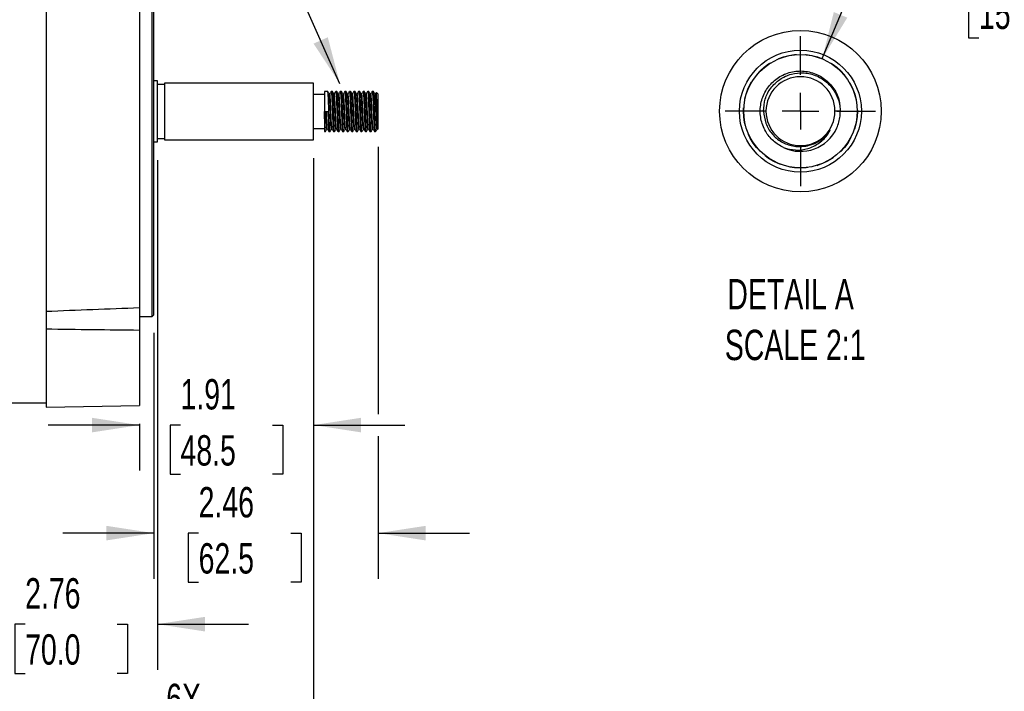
# Model space of a CAD drawing. Header units: inches. Extents: x 0 to 44, y 0 to 34.
# Tile 6 of 21: x 13.7 to 24.5, y 7.1 to 14.5. Entities that reach past the tile are written whole.
import ezdxf

# ---------------------------------------------------------------- set-up
doc = ezdxf.new("R2010")
doc.units = ezdxf.units.IN
doc.header["$LTSCALE"] = 4
doc.header["$MEASUREMENT"] = 0
doc.linetypes.add('CENTERX2', pattern=[0.8, 0.5, -0.1, 0.1, -0.1])
doc.linetypes.add('HIDDEN', pattern=[0.075, 0.05, -0.025])
for name, color, linetype in [('CENTER', 40, 'CENTERX2'), ('HIDDEN', 102, 'HIDDEN'), ('SLD-DEFPOINTS', 7, 'Continuous')]:
    doc.layers.add(name, color=color, linetype=linetype)
doc.layers.add('DIMENSIONS', color=140, linetype='Continuous', lineweight=25)
doc.layers.add('TEXT', color=140, linetype='Continuous', lineweight=25)
doc.styles.add('SLDTEXTSTYLE0', font='TXT', dxfattribs={"width": 0.7})
doc.dimstyles.new('SLDDIMSTYLE1', dxfattribs={"dimtxt": 0.339844, "dimasz": 0.52, "dimexe": 0, "dimexo": 0.0625, "dimgap": 0.084961, "dimtad": 0, "dimtih": 1, "dimtoh": 1, "dimrnd": 1e-09, "dimzin": 12, "dimdsep": 46, "dimtxsty": 'SLDTEXTSTYLE0', "dimsah": 1, "dimcen": 0.09, "dimadec": 0, "dimazin": 3, "dimtfac": 1, "dimtofl": 0, "dimtmove": 0, "dimatfit": 3, "dimfxl": 0, "dimfrac": 2, "dimtolj": 1, "dimtzin": 12, "dimarcsym": 0})
doc.dimstyles.new('SLDDIMSTYLE3', dxfattribs={"dimtxt": 0.339844, "dimasz": 0.52, "dimexe": 0, "dimexo": 0.0625, "dimgap": 0.084961, "dimtad": 0, "dimtih": 1, "dimtoh": 1, "dimrnd": 1e-09, "dimdsep": 46, "dimtxsty": 'SLDTEXTSTYLE0', "dimsah": 1, "dimcen": 0.09, "dimadec": 0, "dimazin": 2, "dimtfac": 1, "dimtmove": 0, "dimatfit": 0, "dimfxl": 0, "dimfrac": 2, "dimtolj": 1, "dimtzin": 12, "dimarcsym": 0})
doc.dimstyles.new('SLDDIMSTYLE7', dxfattribs={"dimtxt": 0.18, "dimasz": 0.52, "dimexe": 0, "dimexo": 0.0625, "dimgap": 0, "dimtad": 0, "dimtih": 1, "dimtoh": 1, "dimdec": 0, "dimrnd": 1e-09, "dimzin": 0, "dimdsep": 46, "dimtxsty": 'Standard', "dimsah": 1, "dimcen": 0.09, "dimadec": 0, "dimazin": 0, "dimtfac": 0.52, "dimtdec": 0, "dimtofl": 0, "dimtmove": 0, "dimatfit": 3, "dimfxl": 0, "dimfrac": 2, "dimtolj": 1, "dimtzin": 0, "dimarcsym": 0})
doc.dimstyles.new('SLDDIMSTYLE8', dxfattribs={"dimtxt": 0.339844, "dimasz": 0.52, "dimexe": 0, "dimexo": 0.0625, "dimgap": 0.084961, "dimtad": 0, "dimtih": 1, "dimtoh": 1, "dimdec": 3, "dimlfac": 0.5, "dimrnd": 1e-09, "dimdsep": 46, "dimtxsty": 'SLDTEXTSTYLE0', "dimsah": 1, "dimcen": 0, "dimadec": 0, "dimazin": 2, "dimtfac": 1, "dimtdec": 3, "dimtofl": 0, "dimtmove": 0, "dimatfit": 3, "dimfxl": 0, "dimfrac": 2, "dimtolj": 1, "dimtzin": 12, "dimarcsym": 0})
doc.dimstyles.new('SLDDIMSTYLE9', dxfattribs={"dimtxt": 0.339844, "dimasz": 0.52, "dimexe": 0, "dimexo": 0.0625, "dimgap": 0.084961, "dimtad": 0, "dimtih": 1, "dimtoh": 1, "dimrnd": 1e-09, "dimzin": 12, "dimdsep": 46, "dimtxsty": 'SLDTEXTSTYLE0', "dimsah": 1, "dimcen": 0.09, "dimadec": 0, "dimazin": 3, "dimtfac": 1, "dimtmove": 0, "dimatfit": 0, "dimfxl": 0, "dimfrac": 2, "dimtolj": 1, "dimtzin": 12, "dimarcsym": 0})

# ---------------------------------------------------------------- blocks, each defined once
blk = doc.blocks.new('_D_17')
at = {"layer": 'DIMENSIONS'}
for p, q in [((22.52, 14.092), (22.84, 14.86)), ((22.84, 14.86), (23.84, 14.86)), ((24.238, 14.86), (24.124, 14.86)), ((24.124, 14.86), (24.124, 14.32)), ((25.248, 14.86), (25.362, 14.86)), ((25.362, 14.86), (25.362, 14.32)), ((24.124, 14.32), (24.238, 14.32)), ((25.362, 14.32), (25.248, 14.32))]:
    blk.add_line(p, q, dxfattribs=at)
blk.add_solid([(22.52, 14.092), (22.794, 14.541), (22.646, 14.603)], dxfattribs=at)
at = {"layer": 'DIMENSIONS', "char_height": 0.3333, "attachment_point": 1, "style": 'SLDTEXTSTYLE0'}
for s, insert in [('%%c', (23.84, 15.366)), ('0.625', (24.353, 15.366)), ('15.9', (24.238, 14.75))]:
    blk.add_mtext(s, dxfattribs=dict(at, insert=insert))
blk = doc.blocks.new('SW_CENTERMARKSYMBOL_7')
at = {"layer": 'CENTER', "color": 0}
for p, q in [((0, 0.4), (0, 0.825)), ((0, 0), (0, 0.2)), ((-0.4, 0), (-0.825, 0)), ((0, 0), (-0.2, 0)), ((0, 0), (0, -0.2)), ((0, 0), (0.2, 0)), ((0.4, 0), (0.825, 0)), ((0, -0.4), (0, -0.825))]:
    blk.add_line(p, q, dxfattribs=at)
blk = doc.blocks.new('_D_19')
at = {"layer": 'DIMENSIONS'}
for p, q in [((12.8, 9.811), (12.8, 5.954)), ((13.144, 9.811), (13.144, 5.954)), ((12.8, 6.454), (11.8, 6.454)), ((13.144, 6.454), (14.702, 6.454)), ((15.254, 6.184), (15.14, 6.184)), ((15.14, 6.184), (15.14, 5.644)), ((15.981, 6.184), (16.096, 6.184)), ((16.096, 6.184), (16.096, 5.644)), ((15.14, 5.644), (15.254, 5.644)), ((16.096, 5.644), (15.981, 5.644))]:
    blk.add_line(p, q, dxfattribs=at)
for points in [[(12.8, 6.454), (12.28, 6.534), (12.28, 6.374)], [(13.144, 6.454), (13.664, 6.374), (13.664, 6.534)]]:
    blk.add_solid(points, dxfattribs=at)
at = {"layer": 'DIMENSIONS', "char_height": 0.3333, "attachment_point": 1, "style": 'SLDTEXTSTYLE0'}
for s, insert in [('6X', (15.324, 7.23)), ('%%c', (14.778, 6.69)), ('0.34', (15.437, 6.69)), ('8.7', (15.254, 6.074))]:
    blk.add_mtext(s, dxfattribs=dict(at, insert=insert))
blk = doc.blocks.new('_D_26')
at = {"layer": 'DIMENSIONS'}
for p, q in [((16.941, 13), (16.941, 4.216)), ((5.386, 11.039), (5.386, 9.963)), ((5.386, 9.723), (5.386, 4.216)), ((5.386, 4.716), (10.056, 4.716)), ((10.517, 4.716), (10.403, 4.716)), ((10.403, 4.716), (10.403, 4.176)), ((11.809, 4.716), (11.924, 4.716)), ((11.924, 4.716), (11.924, 4.176)), ((16.941, 4.716), (12.27, 4.716)), ((10.403, 4.176), (10.517, 4.176)), ((11.924, 4.176), (11.809, 4.176))]:
    blk.add_line(p, q, dxfattribs=at)
for points in [[(5.386, 4.716), (5.906, 4.636), (5.906, 4.796)], [(16.941, 4.716), (16.421, 4.796), (16.421, 4.636)]]:
    blk.add_solid(points, dxfattribs=at)
at = {"layer": 'DIMENSIONS', "char_height": 0.3333, "attachment_point": 1, "style": 'SLDTEXTSTYLE0'}
for s, insert in [('11.56', (10.517, 5.222)), ('293.5', (10.517, 4.605))]:
    blk.add_mtext(s, dxfattribs=dict(at, insert=insert))
blk = doc.blocks.new('_D_28')
at = {"layer": 'DIMENSIONS'}
for p, q in [((15.228, 12.977), (15.228, 7.384)), ((12.472, 8.811), (12.472, 7.384)), ((12.472, 7.884), (11.472, 7.884)), ((13.777, 7.884), (13.663, 7.884)), ((13.663, 7.884), (13.663, 7.344)), ((14.787, 7.884), (14.901, 7.884)), ((14.901, 7.884), (14.901, 7.344)), ((15.228, 7.884), (16.228, 7.884)), ((13.663, 7.344), (13.777, 7.344)), ((14.901, 7.344), (14.787, 7.344))]:
    blk.add_line(p, q, dxfattribs=at)
for points in [[(12.472, 7.884), (11.952, 7.964), (11.952, 7.804)], [(15.228, 7.884), (15.748, 7.804), (15.748, 7.964)]]:
    blk.add_solid(points, dxfattribs=at)
at = {"layer": 'DIMENSIONS', "char_height": 0.3333, "attachment_point": 1, "style": 'SLDTEXTSTYLE0'}
for s, insert in [('2.76', (13.777, 8.389)), ('70.0', (13.777, 7.773))]:
    blk.add_mtext(s, dxfattribs=dict(at, insert=insert))
blk = doc.blocks.new('_D_29')
at = {"layer": 'DIMENSIONS'}
for p, q in [((17.649, 13.122), (17.649, 10.189)), ((15.189, 11.081), (15.189, 8.383)), ((17.649, 9.949), (17.649, 8.383)), ((15.189, 8.883), (14.189, 8.883)), ((15.68, 8.883), (15.566, 8.883)), ((15.566, 8.883), (15.566, 8.343)), ((16.69, 8.883), (16.804, 8.883)), ((16.804, 8.883), (16.804, 8.343)), ((17.649, 8.883), (18.649, 8.883)), ((15.566, 8.343), (15.68, 8.343)), ((16.804, 8.343), (16.69, 8.343))]:
    blk.add_line(p, q, dxfattribs=at)
for points in [[(15.189, 8.883), (14.669, 8.963), (14.669, 8.803)], [(17.649, 8.883), (18.169, 8.803), (18.169, 8.963)]]:
    blk.add_solid(points, dxfattribs=at)
at = {"layer": 'DIMENSIONS', "char_height": 0.3333, "attachment_point": 1, "style": 'SLDTEXTSTYLE0'}
for s, insert in [('2.46', (15.68, 9.389)), ('62.5', (15.68, 8.773))]:
    blk.add_mtext(s, dxfattribs=dict(at, insert=insert))
blk = doc.blocks.new('_D_30')
at = {"layer": 'DIMENSIONS'}
for p, q in [((16.941, 13), (16.941, 9.569)), ((15.031, 10.069), (14.031, 10.069)), ((15.031, 10.083), (15.031, 9.569)), ((15.481, 10.069), (15.367, 10.069)), ((15.367, 10.069), (15.367, 9.529)), ((16.491, 10.069), (16.605, 10.069)), ((16.605, 10.069), (16.605, 9.529)), ((16.941, 10.069), (17.941, 10.069)), ((15.367, 9.529), (15.481, 9.529)), ((16.605, 9.529), (16.491, 9.529))]:
    blk.add_line(p, q, dxfattribs=at)
for points in [[(15.031, 10.069), (14.511, 10.149), (14.511, 9.989)], [(16.941, 10.069), (17.461, 9.989), (17.461, 10.149)]]:
    blk.add_solid(points, dxfattribs=at)
at = {"layer": 'DIMENSIONS', "char_height": 0.3333, "attachment_point": 1, "style": 'SLDTEXTSTYLE0'}
for s, insert in [('1.91', (15.481, 10.574)), ('48.5', (15.481, 9.958))]:
    blk.add_mtext(s, dxfattribs=dict(at, insert=insert))

msp = doc.modelspace()

# ---------------------------------------------------------------- linework, layer by layer
for p, q in [((14.007639, 15.708418), (14.007639, 11.313938)), ((15.031261, 15.667882), (15.031261, 11.354474)), ((15.169056, 13.511178), (15.169056, 15.761178)), ((15.188741, 13.511178), (15.188741, 15.741493)), ((15.228112, 13.845823), (15.188741, 13.845823)), ((15.228112, 13.511178), (15.228112, 13.845823)), ((15.306852, 13.806453), (15.228112, 13.806453)), ((16.94071, 13.822201), (15.306852, 13.822201)), ((15.306852, 13.822201), (15.306852, 13.511178)), ((16.94071, 13.511178), (16.94071, 13.822201)), ((17.09633, 13.73165), (17.05882, 13.73165)), ((17.05882, 13.73165), (17.05882, 13.511178)), ((17.14633, 13.73165), (17.133811, 13.73165)), ((17.196312, 13.73165), (17.183811, 13.73165)), ((17.24632, 13.73165), (17.233811, 13.73165)), ((17.296328, 13.73165), (17.283811, 13.73165)), ((17.346311, 13.73165), (17.333811, 13.73165)), ((17.396328, 13.73165), (17.383811, 13.73165)), ((17.446316, 13.73165), (17.433811, 13.73165)), ((17.496317, 13.73165), (17.483811, 13.73165)), ((17.54633, 13.73165), (17.533811, 13.73165)), ((17.59631, 13.73165), (17.583811, 13.73165)), ((17.649371, 13.700154), (17.629185, 13.72034)), ((17.05882, 13.698186), (16.94071, 13.698186)), ((17.1182, 13.704587), (17.112206, 13.704587)), ((17.168194, 13.704587), (17.162206, 13.704587)), ((17.218191, 13.704587), (17.212206, 13.704587)), ((17.268199, 13.704587), (17.262207, 13.704587)), ((17.318197, 13.704587), (17.312207, 13.704587)), ((17.368191, 13.704587), (17.362206, 13.704587)), ((17.367917, 13.704457), (17.367661, 13.702913)), ((17.418196, 13.704587), (17.412206, 13.704587)), ((17.468199, 13.704587), (17.462207, 13.704587)), ((17.518191, 13.704587), (17.512206, 13.704587)), ((17.568193, 13.704587), (17.562206, 13.704587)), ((17.6182, 13.704587), (17.612207, 13.704587)), ((17.649371, 13.511178), (17.649371, 13.700154)), ((15.169056, 11.261178), (15.169056, 13.511178)), ((15.188741, 11.280863), (15.188741, 13.511178)), ((15.228112, 13.176532), (15.228112, 13.511178)), ((15.306852, 13.511178), (15.306852, 13.200154)), ((16.94071, 13.200154), (16.94071, 13.511178)), ((17.05882, 13.511178), (17.09632, 13.511178)), ((17.05882, 13.511178), (17.05882, 13.290705)), ((17.649371, 13.511178), (17.635909, 13.511178)), ((17.649371, 13.322201), (17.649371, 13.511178)), ((21.902184, 13.514651), (21.875259, 13.514651)), ((22.716714, 13.514651), (22.65809, 13.514651)), ((16.94071, 13.32417), (17.05882, 13.32417)), ((17.05882, 13.290705), (17.07133, 13.290705)), ((17.086947, 13.317768), (17.092934, 13.317768)), ((17.108811, 13.290705), (17.12133, 13.290705)), ((17.136949, 13.317768), (17.142934, 13.317768)), ((17.158811, 13.290705), (17.171316, 13.290705)), ((17.186941, 13.317768), (17.192934, 13.317768)), ((17.208811, 13.290705), (17.22133, 13.290705)), ((17.236945, 13.317768), (17.242934, 13.317768)), ((17.258811, 13.290705), (17.27131, 13.290705)), ((17.28695, 13.317768), (17.292934, 13.317768)), ((17.308811, 13.290705), (17.321324, 13.290705)), ((17.336943, 13.317768), (17.342934, 13.317768)), ((17.358811, 13.290705), (17.371323, 13.290705)), ((17.386942, 13.317768), (17.392934, 13.317768)), ((17.408811, 13.290705), (17.421313, 13.290705)), ((17.436949, 13.317768), (17.442934, 13.317768)), ((17.458811, 13.290705), (17.47133, 13.290705)), ((17.486946, 13.317768), (17.492934, 13.317768)), ((17.508811, 13.290705), (17.521311, 13.290705)), ((17.536941, 13.317768), (17.542934, 13.317768)), ((17.558811, 13.290705), (17.571321, 13.290705)), ((17.586948, 13.317768), (17.592934, 13.317768)), ((17.608811, 13.290705), (17.617875, 13.290705)), ((17.617875, 13.310949), (17.617875, 13.290705)), ((17.617875, 13.290705), (17.627345, 13.300174)), ((17.636949, 13.317768), (17.643199, 13.317768)), ((17.643916, 13.319194), (17.643542, 13.317969)), ((17.645133, 13.317962), (17.649371, 13.322201)), ((15.188741, 13.176532), (15.228112, 13.176532)), ((15.228112, 13.215902), (15.306852, 13.215902)), ((15.306852, 13.200154), (16.94071, 13.200154)), ((15.031261, 11.354474), (15.031261, 11.108919)), ((14.007639, 11.313938), (14.007639, 11.121609)), ((15.031261, 11.261178), (15.169056, 11.261178)), ((15.169056, 11.261178), (15.188741, 11.280863)), ((14.007639, 11.121609), (14.007639, 10.264964)), ((15.031261, 11.108919), (15.031261, 10.282831)), ((13.19239, 10.312359), (14.007639, 10.312359)), ((14.007639, 10.264964), (15.031261, 10.282831))]:
    msp.add_line(p, q)
for radius in [0.669292, 0.622047]:
    msp.add_circle((22.280137, 13.514651), radius)
for centre, radius, start, end in [((22.280137, 13.514651), 0.377953, 360, 180), ((22.280137, 13.514651), 0.377953, 180.0000445, 359.9999555), ((22.280136, 13.514652), 0.440946, 245.2551193, 335.2548925), ((22.280137, 13.51465), 0.386817, 282.759392, 327.7594699)]:
    msp.add_arc(centre, radius, start, end)
for points, knots in [([(22.095566, 13.114194), (22.056434, 13.136635), (21.978169, 13.181518), (21.890432, 13.293323), (21.838744, 13.429681), (21.835647, 13.580806), (21.882612, 13.724258), (21.974485, 13.844101), (22.100839, 13.926737), (22.247489, 13.962866), (22.39762, 13.948371), (22.535249, 13.885016), (22.641259, 13.779475), (22.702968, 13.670299), (22.708666, 13.598843), (22.710418, 13.576879)], [0, 0, 0, 0, 0.073948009, 0.147898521, 0.229482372, 0.311079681, 0.39266417, 0.474259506, 0.55584627, 0.637434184, 0.719027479, 0.800611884, 0.882209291, 0.963793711, 1, 1, 1, 1]), ([(21.875259, 13.514651), (21.878536, 13.559808), (21.88509, 13.650121), (21.950468, 13.773037), (22.050456, 13.869531), (22.178953, 13.928759), (22.320739, 13.942257), (22.460357, 13.90847), (22.582007, 13.830032), (22.671443, 13.714969), (22.71103, 13.603014), (22.715426, 13.534675), (22.716714, 13.514651)], [0, 0, 0, 0, 0.102257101, 0.204513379, 0.308787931, 0.414320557, 0.520635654, 0.627465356, 0.735805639, 0.844095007, 0.954316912, 1, 1, 1, 1]), ([(17.12133, 13.292361), (17.121191, 13.291834), (17.120171, 13.287956), (17.11821, 13.304895), (17.115478, 13.343135), (17.112902, 13.402613), (17.110535, 13.461927), (17.108474, 13.521275), (17.106427, 13.578571), (17.103795, 13.641915), (17.10135, 13.693398), (17.098671, 13.726632), (17.097064, 13.728939), (17.09633, 13.729994)], [0, 0, 0, 0, 0.016898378, 0.124313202, 0.231731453, 0.339150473, 0.446564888, 0.499919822, 0.597278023, 0.69463583, 0.80206033, 0.909474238, 1, 1, 1, 1]), ([(17.112485, 13.704105), (17.10987, 13.708623), (17.104939, 13.717146), (17.100008, 13.72567), (17.097692, 13.729674)], [0, 0, 0, 0, 0.530181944, 1, 1, 1, 1]), ([(17.132471, 13.729712), (17.130155, 13.725709), (17.125225, 13.717185), (17.120293, 13.708662), (17.117677, 13.704143)], [0, 0, 0, 0, 0.469688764, 1, 1, 1, 1]), ([(17.133336, 13.728464), (17.133632, 13.729733), (17.134809, 13.734768), (17.136929, 13.717847), (17.139663, 13.679116), (17.142238, 13.619771), (17.144605, 13.560425), (17.146667, 13.501082), (17.148713, 13.443784), (17.151346, 13.38044), (17.15379, 13.328957), (17.15647, 13.295723), (17.158076, 13.293416), (17.158811, 13.292361)], [0, 0, 0, 0, 0.035479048, 0.140863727, 0.246251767, 0.351640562, 0.45702484, 0.509371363, 0.604889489, 0.700407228, 0.8058014, 0.91118518, 1, 1, 1, 1]), ([(17.171316, 13.293755), (17.170813, 13.293383), (17.169445, 13.292371), (17.166998, 13.318442), (17.164447, 13.366331), (17.16168, 13.431681), (17.158992, 13.505722), (17.156376, 13.5804), (17.153562, 13.647467), (17.151037, 13.698304), (17.148454, 13.728202), (17.146959, 13.728876), (17.14633, 13.729159)], [0, 0, 0, 0, 0.062482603, 0.169920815, 0.277369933, 0.384808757, 0.492253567, 0.599694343, 0.707132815, 0.814580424, 0.922018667, 1, 1, 1, 1]), ([(17.162463, 13.704143), (17.159848, 13.708662), (17.154617, 13.717702), (17.149387, 13.726743), (17.146772, 13.731264)], [0, 0, 0, 0, 0.499948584, 1, 1, 1, 1]), ([(17.182441, 13.729659), (17.180123, 13.725653), (17.175192, 13.717127), (17.170258, 13.708602), (17.167643, 13.704083)], [0, 0, 0, 0, 0.469883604, 1, 1, 1, 1]), ([(17.1833, 13.728348), (17.183608, 13.729677), (17.184797, 13.7348), (17.186929, 13.717872), (17.189663, 13.67911), (17.192238, 13.619773), (17.194605, 13.560424), (17.196667, 13.501082), (17.198713, 13.443784), (17.201346, 13.38044), (17.20379, 13.328957), (17.20647, 13.295723), (17.208076, 13.293416), (17.208811, 13.292361)], [0, 0, 0, 0, 0.03686169, 0.1420953, 0.247332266, 0.352569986, 0.457803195, 0.51007468, 0.60545588, 0.700836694, 0.806079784, 0.911312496, 1, 1, 1, 1]), ([(17.22133, 13.292648), (17.221161, 13.292041), (17.220113, 13.288282), (17.218108, 13.305843), (17.215392, 13.344937), (17.212801, 13.404978), (17.209972, 13.476405), (17.207454, 13.551972), (17.204612, 13.622703), (17.20205, 13.681532), (17.199298, 13.718627), (17.197395, 13.734811), (17.196411, 13.730811), (17.196312, 13.730409)], [0, 0, 0, 0, 0.020680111, 0.128152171, 0.235628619, 0.343104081, 0.450575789, 0.558057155, 0.665528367, 0.773010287, 0.880482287, 0.987959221, 1, 1, 1, 1]), ([(17.212465, 13.704139), (17.20985, 13.708659), (17.204618, 13.7177), (17.199388, 13.726742), (17.196772, 13.731264)], [0, 0, 0, 0, 0.49994555, 1, 1, 1, 1]), ([(17.232462, 13.729698), (17.230146, 13.725694), (17.225304, 13.717323), (17.220461, 13.708953), (17.217934, 13.704587)], [0, 0, 0, 0, 0.478297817, 1, 1, 1, 1]), ([(17.233326, 13.728433), (17.233626, 13.729718), (17.234806, 13.734777), (17.236929, 13.717854), (17.239663, 13.679114), (17.242238, 13.619772), (17.244605, 13.560425), (17.246667, 13.501082), (17.248713, 13.443784), (17.251346, 13.38044), (17.25379, 13.328957), (17.25647, 13.295723), (17.258076, 13.293416), (17.258811, 13.292361)], [0, 0, 0, 0, 0.035848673, 0.141192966, 0.24654062, 0.351889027, 0.457232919, 0.509559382, 0.605040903, 0.700522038, 0.805875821, 0.911219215, 1, 1, 1, 1]), ([(17.27131, 13.292657), (17.270609, 13.293449), (17.269038, 13.295221), (17.266386, 13.327398), (17.263867, 13.379816), (17.261035, 13.447783), (17.258452, 13.52274), (17.255727, 13.596348), (17.252993, 13.660672), (17.250417, 13.706839), (17.248053, 13.730915), (17.246754, 13.729116), (17.24632, 13.728516)], [0, 0, 0, 0, 0.086636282, 0.194078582, 0.301531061, 0.408972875, 0.516424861, 0.623867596, 0.731313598, 0.838760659, 0.946202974, 1, 1, 1, 1]), ([(17.262473, 13.704126), (17.259857, 13.708646), (17.254853, 13.717295), (17.24985, 13.725944), (17.247461, 13.730073)], [0, 0, 0, 0, 0.522635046, 1, 1, 1, 1]), ([(17.282467, 13.729705), (17.280151, 13.725701), (17.275307, 13.717328), (17.270462, 13.708956), (17.267934, 13.704587)], [0, 0, 0, 0, 0.478202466, 1, 1, 1, 1]), ([(17.283331, 13.728449), (17.283629, 13.729725), (17.284807, 13.734772), (17.286929, 13.71785), (17.289663, 13.679115), (17.292238, 13.619771), (17.294605, 13.560425), (17.296667, 13.501082), (17.298713, 13.443784), (17.301346, 13.38044), (17.30379, 13.328957), (17.30647, 13.295723), (17.308076, 13.293416), (17.308811, 13.292361)], [0, 0, 0, 0, 0.035657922, 0.141023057, 0.246391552, 0.351760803, 0.457125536, 0.509462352, 0.604962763, 0.700462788, 0.805837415, 0.911201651, 1, 1, 1, 1]), ([(17.321324, 13.293752), (17.320962, 13.293019), (17.319732, 13.290527), (17.31746, 13.312661), (17.314852, 13.356996), (17.312155, 13.42022), (17.309396, 13.49332), (17.306839, 13.568506), (17.303995, 13.63735), (17.301475, 13.69135), (17.298758, 13.725975), (17.297106, 13.728998), (17.296328, 13.730421)], [0, 0, 0, 0, 0.044828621, 0.152277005, 0.259734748, 0.367183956, 0.474634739, 0.582089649, 0.689538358, 0.796997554, 0.904445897, 1, 1, 1, 1]), ([(17.312473, 13.704125), (17.309858, 13.708645), (17.304879, 13.717248), (17.299902, 13.725853), (17.29754, 13.729937)], [0, 0, 0, 0, 0.5253032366, 1, 1, 1, 1]), ([(17.332464, 13.7297), (17.330148, 13.725697), (17.325306, 13.717325), (17.320462, 13.708954), (17.317934, 13.704587)], [0, 0, 0, 0, 0.478218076, 1, 1, 1, 1]), ([(17.333328, 13.728439), (17.333627, 13.72972), (17.334806, 13.734775), (17.336929, 13.717852), (17.339663, 13.679115), (17.342238, 13.619771), (17.344605, 13.560425), (17.346667, 13.501082), (17.348713, 13.443784), (17.351346, 13.38044), (17.35379, 13.328957), (17.35647, 13.295723), (17.358076, 13.293416), (17.358811, 13.292361)], [0, 0, 0, 0, 0.0357832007, 0.1411346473, 0.2464894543, 0.3518450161, 0.4571960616, 0.5095260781, 0.6050140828, 0.7005017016, 0.8058626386, 0.9112131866, 1, 1, 1, 1]), ([(17.371323, 13.291062), (17.371297, 13.290943), (17.370381, 13.286813), (17.368585, 13.301745), (17.3658, 13.336702), (17.36326, 13.394245), (17.360411, 13.464198), (17.357885, 13.539708), (17.355077, 13.611797), (17.35245, 13.673054), (17.349774, 13.714142), (17.347667, 13.733276), (17.346552, 13.729884), (17.346311, 13.729151)], [0, 0, 0, 0, 0.003169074, 0.110634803, 0.218100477, 0.325573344, 0.433038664, 0.540514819, 0.647980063, 0.755453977, 0.862919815, 0.970386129, 1, 1, 1, 1]), ([(17.36249, 13.704096), (17.359875, 13.708615), (17.354933, 13.717154), (17.349993, 13.725695), (17.347668, 13.729715)], [0, 0, 0, 0, 0.5292584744, 1, 1, 1, 1]), ([(17.382443, 13.729663), (17.380126, 13.725657), (17.37529, 13.717298), (17.370453, 13.708939), (17.367934, 13.704587)], [0, 0, 0, 0, 0.4792381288, 1, 1, 1, 1]), ([(17.383303, 13.728357), (17.38361, 13.729681), (17.384798, 13.734798), (17.386929, 13.71787), (17.389663, 13.67911), (17.392238, 13.619773), (17.394605, 13.560424), (17.396667, 13.501082), (17.398713, 13.443784), (17.401346, 13.38044), (17.40379, 13.328957), (17.40647, 13.295723), (17.408076, 13.293416), (17.408811, 13.292361)], [0, 0, 0, 0, 0.036757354, 0.142002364, 0.24725073, 0.352499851, 0.457744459, 0.510021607, 0.605413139, 0.700804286, 0.806058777, 0.911302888, 1, 1, 1, 1]), ([(17.421313, 13.293583), (17.420758, 13.293448), (17.419337, 13.293104), (17.41683, 13.320753), (17.414293, 13.369907), (17.411504, 13.436001), (17.408847, 13.510333), (17.406201, 13.584763), (17.403405, 13.651121), (17.400872, 13.700732), (17.398344, 13.728974), (17.396903, 13.728892), (17.396328, 13.728859)], [0, 0, 0, 0, 0.069034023, 0.176471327, 0.283919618, 0.3913572, 0.498802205, 0.60624018, 0.713677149, 0.821122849, 0.928560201, 1, 1, 1, 1]), ([(17.412499, 13.704081), (17.409883, 13.7086), (17.404652, 13.717639), (17.399423, 13.72668), (17.396808, 13.7312)], [0, 0, 0, 0, 0.49995044, 1, 1, 1, 1]), ([(17.432461, 13.729695), (17.430145, 13.725691), (17.425303, 13.717321), (17.42046, 13.708952), (17.417934, 13.704587)], [0, 0, 0, 0, 0.4784111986, 1, 1, 1, 1]), ([(17.433324, 13.728427), (17.433625, 13.729715), (17.434805, 13.734778), (17.436929, 13.717855), (17.439663, 13.679114), (17.442238, 13.619772), (17.444605, 13.560425), (17.446667, 13.501082), (17.448713, 13.443784), (17.451346, 13.38044), (17.45379, 13.328957), (17.45647, 13.295723), (17.458076, 13.293416), (17.458811, 13.292361)], [0, 0, 0, 0, 0.035920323, 0.141256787, 0.246596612, 0.351937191, 0.457273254, 0.509595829, 0.605070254, 0.700544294, 0.805890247, 0.911225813, 1, 1, 1, 1]), ([(17.47133, 13.293071), (17.471108, 13.292364), (17.470011, 13.288861), (17.467931, 13.307559), (17.465244, 13.348118), (17.462627, 13.409052), (17.459813, 13.480969), (17.45729, 13.556499), (17.454443, 13.626667), (17.451897, 13.684559), (17.449121, 13.720099), (17.447296, 13.735349), (17.446362, 13.731242), (17.446316, 13.731041)], [0, 0, 0, 0, 0.027213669, 0.134681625, 0.242155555, 0.349625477, 0.457093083, 0.564569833, 0.672037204, 0.779515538, 0.886983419, 0.994457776, 1, 1, 1, 1]), ([(17.462474, 13.704125), (17.459859, 13.708644), (17.454628, 13.717683), (17.449399, 13.726722), (17.446785, 13.731242)], [0, 0, 0, 0, 0.499952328, 1, 1, 1, 1]), ([(17.483369, 13.731264), (17.480753, 13.726743), (17.475609, 13.71785), (17.470464, 13.708958), (17.467934, 13.704587)], [0, 0, 0, 0, 0.5084252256, 1, 1, 1, 1]), ([(17.483336, 13.728463), (17.483632, 13.729732), (17.484809, 13.734769), (17.486929, 13.717847), (17.489663, 13.679116), (17.492238, 13.619771), (17.494605, 13.560425), (17.496667, 13.501082), (17.498713, 13.443784), (17.501346, 13.38044), (17.50379, 13.328957), (17.50647, 13.295723), (17.508076, 13.293416), (17.508811, 13.292361)], [0, 0, 0, 0, 0.035495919, 0.140878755, 0.246264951, 0.351651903, 0.457034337, 0.509379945, 0.6048964, 0.700412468, 0.805804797, 0.911186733, 1, 1, 1, 1]), ([(17.521311, 13.292145), (17.520554, 13.293387), (17.518924, 13.296063), (17.516225, 13.330021), (17.513705, 13.383601), (17.510864, 13.452214), (17.508301, 13.527345), (17.50555, 13.600589), (17.502843, 13.664112), (17.500244, 13.708945), (17.497947, 13.731588), (17.496698, 13.72927), (17.496317, 13.728562)], [0, 0, 0, 0, 0.093160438, 0.200607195, 0.308063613, 0.415509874, 0.522966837, 0.630413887, 0.737865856, 0.845315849, 0.952762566, 1, 1, 1, 1]), ([(17.512462, 13.704144), (17.509847, 13.708664), (17.504615, 13.717705), (17.499385, 13.726746), (17.49677, 13.731267)], [0, 0, 0, 0, 0.4999470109, 1, 1, 1, 1]), ([(17.533342, 13.731218), (17.530727, 13.726697), (17.525592, 13.71782), (17.520455, 13.708944), (17.517934, 13.704587)], [0, 0, 0, 0, 0.509161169, 1, 1, 1, 1]), ([(17.533309, 13.728376), (17.533614, 13.72969), (17.5348, 13.734792), (17.536929, 13.717866), (17.539663, 13.679111), (17.542238, 13.619772), (17.544605, 13.560424), (17.546667, 13.501082), (17.548713, 13.443784), (17.551346, 13.38044), (17.55379, 13.328957), (17.55647, 13.295723), (17.558076, 13.293416), (17.558811, 13.292361)], [0, 0, 0, 0, 0.036530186, 0.141800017, 0.247073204, 0.352347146, 0.457616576, 0.509906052, 0.605320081, 0.700733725, 0.806013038, 0.91128197, 1, 1, 1, 1]), ([(17.571321, 13.293833), (17.570907, 13.293187), (17.569627, 13.29119), (17.567287, 13.314732), (17.564703, 13.360413), (17.561978, 13.424447), (17.559244, 13.497923), (17.556668, 13.572948), (17.553833, 13.641154), (17.551314, 13.694003), (17.548644, 13.726828), (17.547052, 13.728925), (17.54633, 13.729875)], [0, 0, 0, 0, 0.051386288, 0.158829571, 0.266283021, 0.373727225, 0.481174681, 0.588623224, 0.696067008, 0.803520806, 0.910964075, 1, 1, 1, 1]), ([(17.562468, 13.704134), (17.559853, 13.708654), (17.554621, 13.717696), (17.54939, 13.726738), (17.546775, 13.731259)], [0, 0, 0, 0, 0.499945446, 1, 1, 1, 1]), ([(17.583348, 13.731228), (17.580733, 13.726707), (17.575596, 13.717826), (17.570457, 13.708946), (17.567934, 13.704587)], [0, 0, 0, 0, 0.509050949, 1, 1, 1, 1]), ([(17.583314, 13.728395), (17.583618, 13.729699), (17.584802, 13.734787), (17.586929, 13.717862), (17.589663, 13.679112), (17.592238, 13.619772), (17.594605, 13.560424), (17.596667, 13.501082), (17.598713, 13.443784), (17.601346, 13.38044), (17.60379, 13.328957), (17.60647, 13.295723), (17.608076, 13.293416), (17.608811, 13.292361)], [0, 0, 0, 0, 0.036307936, 0.141602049, 0.246899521, 0.352197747, 0.45749146, 0.509792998, 0.605229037, 0.700664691, 0.80596829, 0.911261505, 1, 1, 1, 1]), ([(17.617875, 13.310949), (17.617054, 13.322169), (17.615412, 13.34461), (17.613002, 13.400518), (17.610247, 13.468683), (17.607727, 13.544284), (17.604903, 13.615884), (17.602303, 13.676259), (17.599597, 13.715894), (17.597565, 13.733863), (17.596499, 13.730191), (17.59631, 13.729542)], [0, 0, 0, 0, 0.1129064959, 0.2258132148, 0.3503810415, 0.4749622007, 0.5995307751, 0.7241105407, 0.8486801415, 0.9732522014, 1, 1, 1, 1]), ([(17.612475, 13.704124), (17.609859, 13.708643), (17.604627, 13.717684), (17.599397, 13.726725), (17.596782, 13.731247)], [0, 0, 0, 0, 0.499947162, 1, 1, 1, 1]), ([(17.627246, 13.720681), (17.626669, 13.719683), (17.623565, 13.714318), (17.620461, 13.708953), (17.617934, 13.704587)], [0, 0, 0, 0, 0.186048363, 1, 1, 1, 1]), ([(17.635909, 13.511178), (17.635356, 13.533745), (17.634251, 13.57888), (17.632508, 13.640501), (17.630928, 13.688113), (17.629312, 13.717084), (17.628383, 13.71854), (17.627994, 13.71915)], [0, 0, 0, 0, 0.208526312, 0.417052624, 0.62968955, 0.844895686, 1, 1, 1, 1]), ([(17.136955, 13.318532), (17.136885, 13.318281), (17.135959, 13.314963), (17.134159, 13.327815), (17.131473, 13.357644), (17.12902, 13.405884), (17.126278, 13.464397), (17.123812, 13.528295), (17.121148, 13.590119), (17.118527, 13.644017), (17.116029, 13.682593), (17.113891, 13.702531), (17.112771, 13.702013), (17.112496, 13.701885)], [0, 0, 0, 0, 0.008696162, 0.114914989, 0.221822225, 0.326859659, 0.434175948, 0.539309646, 0.646079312, 0.752495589, 0.857922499, 0.965173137, 1, 1, 1, 1]), ([(17.142675, 13.319295), (17.141921, 13.321609), (17.140301, 13.326579), (17.137723, 13.358328), (17.13527, 13.405698), (17.132528, 13.464448), (17.130062, 13.528277), (17.127397, 13.590142), (17.124778, 13.643943), (17.122276, 13.682866), (17.119951, 13.703542), (17.118654, 13.702479), (17.1182, 13.702107)], [0, 0, 0, 0, 0.09302307, 0.199811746, 0.304732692, 0.411929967, 0.516947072, 0.62359833, 0.729896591, 0.835206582, 0.942338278, 1, 1, 1, 1]), ([(17.186947, 13.320036), (17.186661, 13.319426), (17.185527, 13.317019), (17.183417, 13.333889), (17.180832, 13.369102), (17.1783, 13.420652), (17.175581, 13.481213), (17.173142, 13.545297), (17.170412, 13.605389), (17.167904, 13.656158), (17.165292, 13.690105), (17.163255, 13.705875), (17.162172, 13.70315), (17.161938, 13.70256)], [0, 0, 0, 0, 0.035458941, 0.140065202, 0.243865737, 0.347232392, 0.452034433, 0.55464785, 0.659524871, 0.762684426, 0.866705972, 0.971170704, 1, 1, 1, 1]), ([(17.193195, 13.320033), (17.192909, 13.319426), (17.191776, 13.317022), (17.189667, 13.33389), (17.187082, 13.369101), (17.18455, 13.420652), (17.181831, 13.481213), (17.179392, 13.545297), (17.176662, 13.605389), (17.174154, 13.656158), (17.171542, 13.690107), (17.169504, 13.705878), (17.168421, 13.703148), (17.168186, 13.702556)], [0, 0, 0, 0, 0.035354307, 0.139960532, 0.243761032, 0.347127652, 0.451929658, 0.55454304, 0.659420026, 0.762579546, 0.866601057, 0.971065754, 1, 1, 1, 1]), ([(17.236942, 13.320135), (17.236432, 13.319945), (17.235078, 13.319442), (17.232687, 13.341491), (17.230206, 13.381566), (17.227561, 13.436052), (17.224919, 13.498274), (17.222437, 13.56197), (17.219698, 13.620195), (17.217254, 13.666594), (17.214716, 13.696726), (17.21316, 13.700815), (17.212465, 13.702641)], [0, 0, 0, 0, 0.064780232, 0.17190715, 0.276998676, 0.383443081, 0.489869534, 0.594975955, 0.702099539, 0.806897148, 0.913764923, 1, 1, 1, 1]), ([(17.242642, 13.320648), (17.242312, 13.320632), (17.241136, 13.320573), (17.238935, 13.341738), (17.236456, 13.381499), (17.233811, 13.436074), (17.231169, 13.498254), (17.228687, 13.562027), (17.225948, 13.619984), (17.223504, 13.667365), (17.220799, 13.695773), (17.219079, 13.707847), (17.218205, 13.704463), (17.218189, 13.704401)], [0, 0, 0, 0, 0.041843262, 0.149125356, 0.254369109, 0.360967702, 0.467548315, 0.572806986, 0.68008574, 0.785035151, 0.892057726, 0.998021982, 1, 1, 1, 1]), ([(17.286956, 13.322105), (17.286497, 13.321046), (17.284902, 13.317365), (17.281975, 13.349318), (17.278671, 13.411361), (17.275078, 13.493773), (17.271709, 13.579398), (17.268215, 13.651005), (17.265136, 13.695956), (17.263246, 13.698936), (17.262498, 13.700116)], [0, 0, 0, 0, 0.057678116, 0.200381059, 0.340717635, 0.48314783, 0.62390937, 0.765570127, 0.907154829, 1, 1, 1, 1]), ([(17.292645, 13.321573), (17.292371, 13.321059), (17.290958, 13.318409), (17.288223, 13.349762), (17.284921, 13.411237), (17.281328, 13.493821), (17.277959, 13.579328), (17.274465, 13.651236), (17.271205, 13.697826), (17.269136, 13.700641), (17.268209, 13.701904)], [0, 0, 0, 0, 0.0344003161, 0.1772586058, 0.3177479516, 0.4603331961, 0.6012479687, 0.7430629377, 0.884801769, 1, 1, 1, 1]), ([(17.336934, 13.31987), (17.335946, 13.321652), (17.333815, 13.325501), (17.330528, 13.374032), (17.327004, 13.446927), (17.323656, 13.532693), (17.320048, 13.614612), (17.316751, 13.675269), (17.313884, 13.705706), (17.312344, 13.701547), (17.311942, 13.70046)], [0, 0, 0, 0, 0.119333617, 0.257664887, 0.396534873, 0.53415536, 0.673659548, 0.810961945, 0.95061195, 1, 1, 1, 1]), ([(17.342646, 13.321919), (17.341838, 13.32354), (17.339885, 13.327456), (17.336778, 13.374246), (17.333254, 13.446871), (17.329906, 13.532708), (17.326298, 13.614608), (17.323001, 13.675272), (17.320133, 13.70571), (17.318592, 13.701546), (17.318189, 13.700457)], [0, 0, 0, 0, 0.099814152, 0.241194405, 0.383125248, 0.523779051, 0.666358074, 0.806686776, 0.949414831, 1, 1, 1, 1]), ([(17.386953, 13.32158), (17.386609, 13.320504), (17.385125, 13.315863), (17.382324, 13.344709), (17.379031, 13.403809), (17.37541, 13.485106), (17.372081, 13.571133), (17.368528, 13.644831), (17.365394, 13.693638), (17.363376, 13.69865), (17.362507, 13.700808)], [0, 0, 0, 0, 0.0430976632, 0.1858775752, 0.3262850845, 0.4690526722, 0.6096746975, 0.7519286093, 0.8931695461, 1, 1, 1, 1]), ([(17.3932, 13.321574), (17.392857, 13.320502), (17.391374, 13.315867), (17.388574, 13.344712), (17.385281, 13.403805), (17.38166, 13.485121), (17.378331, 13.571077), (17.374778, 13.645039), (17.371458, 13.695775), (17.369253, 13.700825), (17.368196, 13.703245)], [0, 0, 0, 0, 0.042025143, 0.181604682, 0.318864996, 0.458432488, 0.595902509, 0.734967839, 0.873042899, 1, 1, 1, 1]), ([(17.43694, 13.320977), (17.436074, 13.321726), (17.43407, 13.32346), (17.430838, 13.367985), (17.427378, 13.438746), (17.423982, 13.524007), (17.420411, 13.606976), (17.417094, 13.670467), (17.414112, 13.704136), (17.412462, 13.701087), (17.411946, 13.700135)], [0, 0, 0, 0, 0.10550687, 0.24426969, 0.382582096, 0.520459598, 0.659631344, 0.796985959, 0.936557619, 1, 1, 1, 1]), ([(17.442616, 13.322567), (17.441941, 13.32332), (17.440126, 13.325343), (17.437087, 13.368249), (17.433628, 13.438676), (17.430232, 13.524026), (17.426661, 13.60697), (17.423344, 13.67047), (17.420361, 13.704142), (17.41871, 13.701089), (17.418194, 13.700134)], [0, 0, 0, 0, 0.08425287, 0.226296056, 0.367878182, 0.509015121, 0.651476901, 0.792078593, 0.934949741, 1, 1, 1, 1]), ([(17.486959, 13.320711), (17.486725, 13.319802), (17.485346, 13.31444), (17.482681, 13.340475), (17.479382, 13.396416), (17.475751, 13.476585), (17.472447, 13.562371), (17.468851, 13.63972), (17.465489, 13.688964), (17.463135, 13.710428), (17.461964, 13.704446), (17.461951, 13.704377)], [0, 0, 0, 0, 0.028454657, 0.167920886, 0.305302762, 0.445011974, 0.582396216, 0.721856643, 0.85964222, 0.998367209, 1, 1, 1, 1]), ([(17.493206, 13.320703), (17.492973, 13.319798), (17.491595, 13.314442), (17.488931, 13.340477), (17.485632, 13.396419), (17.482001, 13.476572), (17.478697, 13.562418), (17.475101, 13.639545), (17.471738, 13.68961), (17.469208, 13.710488), (17.467861, 13.702789), (17.467672, 13.701703)], [0, 0, 0, 0, 0.027763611, 0.164356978, 0.298908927, 0.435740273, 0.57029454, 0.706882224, 0.841829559, 0.977696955, 1, 1, 1, 1]), ([(17.536941, 13.319742), (17.536584, 13.319354), (17.535478, 13.318155), (17.533489, 13.33357), (17.531158, 13.363846), (17.528959, 13.407243), (17.526533, 13.458969), (17.524296, 13.515264), (17.522011, 13.57111), (17.519595, 13.622179), (17.517065, 13.669651), (17.514525, 13.701158), (17.512937, 13.700117), (17.512481, 13.699818)], [0, 0, 0, 0, 0.045470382, 0.140667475, 0.23531922, 0.328744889, 0.424199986, 0.517979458, 0.612215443, 0.707585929, 0.800807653, 0.942879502, 1, 1, 1, 1]), ([(17.542666, 13.319705), (17.542481, 13.319577), (17.541547, 13.318924), (17.539737, 13.333835), (17.537409, 13.363776), (17.535208, 13.407262), (17.532783, 13.458965), (17.530546, 13.515262), (17.528261, 13.571122), (17.525845, 13.622131), (17.523313, 13.669866), (17.520588, 13.702526), (17.518825, 13.700808), (17.518193, 13.700191)], [0, 0, 0, 0, 0.0233651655, 0.1185426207, 0.2131748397, 0.3065812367, 0.4020166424, 0.4957767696, 0.5899933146, 0.6853441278, 0.7785466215, 0.920589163, 1, 1, 1, 1]), ([(17.586955, 13.318855), (17.586833, 13.318509), (17.585957, 13.316027), (17.584284, 13.327037), (17.581882, 13.35216), (17.57971, 13.392054), (17.577324, 13.441421), (17.574983, 13.496772), (17.57279, 13.553341), (17.570367, 13.606211), (17.568118, 13.651482), (17.565846, 13.684162), (17.563872, 13.701767), (17.5628, 13.702098), (17.562479, 13.702198)], [0, 0, 0, 0, 0.015276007, 0.109680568, 0.204846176, 0.297907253, 0.392945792, 0.487578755, 0.580839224, 0.67617611, 0.769956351, 0.86397852, 0.959271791, 1, 1, 1, 1]), ([(17.592686, 13.318683), (17.591972, 13.321007), (17.590486, 13.325838), (17.588131, 13.352632), (17.58596, 13.391926), (17.583573, 13.441456), (17.581233, 13.496764), (17.57904, 13.55334), (17.576617, 13.606225), (17.574369, 13.651429), (17.572094, 13.684362), (17.569936, 13.702823), (17.568692, 13.702846), (17.568197, 13.702856)], [0, 0, 0, 0, 0.088115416, 0.18320536, 0.276192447, 0.371155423, 0.465713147, 0.558899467, 0.654160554, 0.747866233, 0.841813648, 0.937031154, 1, 1, 1, 1]), ([(17.636944, 13.31881), (17.63632, 13.319479), (17.634944, 13.320955), (17.632643, 13.342517), (17.630422, 13.37776), (17.628118, 13.424522), (17.625712, 13.478367), (17.623537, 13.535074), (17.621158, 13.58969), (17.618809, 13.637875), (17.616623, 13.675038), (17.614386, 13.698414), (17.61305, 13.70142), (17.612476, 13.702712)], [0, 0, 0, 0, 0.0789143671, 0.1742342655, 0.2677126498, 0.361979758, 0.4571462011, 0.5501824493, 0.6451225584, 0.7397964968, 0.832963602, 0.9282424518, 1, 1, 1, 1]), ([(17.643191, 13.318816), (17.642568, 13.319485), (17.641193, 13.320961), (17.638893, 13.342518), (17.636672, 13.37776), (17.634368, 13.424521), (17.631962, 13.47837), (17.629787, 13.535064), (17.627408, 13.589729), (17.625059, 13.637729), (17.622872, 13.67558), (17.620447, 13.698336), (17.618776, 13.707297), (17.617841, 13.703456), (17.617666, 13.702737)], [0, 0, 0, 0, 0.075515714, 0.166854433, 0.25642855, 0.346758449, 0.437950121, 0.527100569, 0.618075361, 0.708795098, 0.798070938, 0.889370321, 0.979303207, 1, 1, 1, 1]), ([(17.07133, 13.292361), (17.071191, 13.291834), (17.070171, 13.287956), (17.06821, 13.304895), (17.065478, 13.343134), (17.062901, 13.402617), (17.060538, 13.461916), (17.059248, 13.498903), (17.05882, 13.511178)], [0, 0, 0, 0, 0.033802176, 0.248666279, 0.463537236, 0.678409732, 0.893273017, 1, 1, 1, 1]), ([(17.086941, 13.319245), (17.086257, 13.319959), (17.084724, 13.32156), (17.082153, 13.348181), (17.079709, 13.391629), (17.077004, 13.448066), (17.075295, 13.490217), (17.074445, 13.511178)], [0, 0, 0, 0, 0.16907137, 0.378719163, 0.583807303, 0.793034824, 1, 1, 1, 1]), ([(17.092629, 13.320667), (17.092129, 13.321311), (17.090779, 13.323048), (17.088401, 13.348369), (17.08596, 13.391578), (17.083254, 13.448079), (17.081545, 13.490221), (17.080695, 13.511178)], [0, 0, 0, 0, 0.1293232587, 0.3489997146, 0.5638984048, 0.7831344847, 1, 1, 1, 1]), ([(17.09632, 13.511178), (17.097116, 13.488719), (17.098709, 13.443802), (17.101347, 13.380435), (17.10379, 13.328958), (17.10647, 13.295723), (17.108076, 13.293416), (17.108811, 13.292361)], [0, 0, 0, 0, 0.194685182, 0.389369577, 0.604184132, 0.818977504, 1, 1, 1, 1]), ([(17.635909, 13.511178), (17.636464, 13.488707), (17.637575, 13.443767), (17.63935, 13.384406), (17.640968, 13.340948), (17.642568, 13.317496), (17.643478, 13.31877), (17.643831, 13.319264)], [0, 0, 0, 0, 0.21683098, 0.433661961, 0.650552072, 0.864563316, 1, 1, 1, 1]), ([(21.875259, 13.514651), (21.880758, 13.469683), (21.891758, 13.379748), (21.963677, 13.26144), (22.067293, 13.172949), (22.194376, 13.125459), (22.297735, 13.122339), (22.353134, 13.134627), (22.365569, 13.137385)], [0, 0, 0, 0, 0.190430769, 0.380858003, 0.571340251, 0.75928849, 0.94597076, 1, 1, 1, 1]), ([(22.680594, 13.33008), (22.695284, 13.372903), (22.715948, 13.433143), (22.716542, 13.49637), (22.716714, 13.514651)], [0, 0, 0, 0, 0.7108728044, 1, 1, 1, 1]), ([(17.071779, 13.291103), (17.074394, 13.295624), (17.079624, 13.304666), (17.084856, 13.313707), (17.087472, 13.318227)], [0, 0, 0, 0, 0.50005408, 1, 1, 1, 1]), ([(17.092644, 13.31827), (17.09526, 13.31375), (17.100491, 13.304711), (17.10572, 13.29567), (17.108335, 13.291149)], [0, 0, 0, 0, 0.499949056, 1, 1, 1, 1]), ([(17.121783, 13.29111), (17.124398, 13.295631), (17.129538, 13.304517), (17.13468, 13.313403), (17.137207, 13.317768)], [0, 0, 0, 0, 0.50873142, 1, 1, 1, 1]), ([(17.142666, 13.318232), (17.145281, 13.313712), (17.150513, 13.304672), (17.155743, 13.295631), (17.158358, 13.29111)], [0, 0, 0, 0, 0.499948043, 1, 1, 1, 1]), ([(17.171795, 13.291132), (17.17441, 13.295653), (17.179547, 13.304532), (17.184684, 13.31341), (17.187206, 13.317768)], [0, 0, 0, 0, 0.509138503, 1, 1, 1, 1]), ([(17.192675, 13.318216), (17.195291, 13.313695), (17.200523, 13.304654), (17.205753, 13.295613), (17.208368, 13.291091)], [0, 0, 0, 0, 0.499945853, 1, 1, 1, 1]), ([(17.221809, 13.291156), (17.224424, 13.295676), (17.229555, 13.304548), (17.234688, 13.313418), (17.237206, 13.317768)], [0, 0, 0, 0, 0.509575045, 1, 1, 1, 1]), ([(17.242655, 13.318251), (17.24527, 13.313732), (17.2505, 13.304695), (17.255729, 13.295655), (17.258343, 13.291135)], [0, 0, 0, 0, 0.499953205, 1, 1, 1, 1]), ([(17.271791, 13.291124), (17.274405, 13.295644), (17.279543, 13.304526), (17.284682, 13.313407), (17.287207, 13.317768)], [0, 0, 0, 0, 0.508879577, 1, 1, 1, 1]), ([(17.292655, 13.31825), (17.295271, 13.313731), (17.300502, 13.304691), (17.305732, 13.29565), (17.308347, 13.291129)], [0, 0, 0, 0, 0.499949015, 1, 1, 1, 1]), ([(17.321771, 13.291089), (17.324386, 13.29561), (17.32953, 13.304503), (17.334676, 13.313396), (17.337206, 13.317768)], [0, 0, 0, 0, 0.508347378, 1, 1, 1, 1]), ([(17.342667, 13.318229), (17.345283, 13.313709), (17.350515, 13.304669), (17.355745, 13.295627), (17.35836, 13.291106)], [0, 0, 0, 0, 0.499946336, 1, 1, 1, 1]), ([(17.371773, 13.291094), (17.374389, 13.295615), (17.379532, 13.304507), (17.384678, 13.313398), (17.387206, 13.317768)], [0, 0, 0, 0, 0.508490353, 1, 1, 1, 1]), ([(17.392677, 13.318213), (17.395292, 13.313693), (17.400524, 13.304653), (17.405754, 13.295612), (17.408369, 13.291091)], [0, 0, 0, 0, 0.499947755, 1, 1, 1, 1]), ([(17.421781, 13.291107), (17.424397, 13.295628), (17.429537, 13.304516), (17.43468, 13.313403), (17.437207, 13.317768)], [0, 0, 0, 0, 0.508720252, 1, 1, 1, 1]), ([(17.442643, 13.318272), (17.445258, 13.313753), (17.450489, 13.304714), (17.455718, 13.295674), (17.458333, 13.291153)], [0, 0, 0, 0, 0.499950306, 1, 1, 1, 1]), ([(17.471782, 13.291108), (17.474397, 13.295628), (17.479537, 13.304516), (17.48468, 13.313402), (17.487207, 13.317768)], [0, 0, 0, 0, 0.508660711, 1, 1, 1, 1]), ([(17.492669, 13.318227), (17.495284, 13.313708), (17.500515, 13.304668), (17.505744, 13.295628), (17.508359, 13.291107)], [0, 0, 0, 0, 0.499949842, 1, 1, 1, 1]), ([(17.521802, 13.291144), (17.524417, 13.295665), (17.529551, 13.304541), (17.534687, 13.313415), (17.537206, 13.317768)], [0, 0, 0, 0, 0.509383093, 1, 1, 1, 1]), ([(17.542672, 13.318222), (17.545287, 13.313702), (17.550519, 13.304661), (17.55575, 13.295619), (17.558365, 13.291097)], [0, 0, 0, 0, 0.4999455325, 1, 1, 1, 1]), ([(17.571807, 13.291152), (17.574422, 13.295673), (17.579554, 13.304546), (17.584688, 13.313417), (17.587206, 13.317768)], [0, 0, 0, 0, 0.50948169, 1, 1, 1, 1]), ([(17.59267, 13.318224), (17.595285, 13.313705), (17.600516, 13.304666), (17.605745, 13.295626), (17.60836, 13.291106)], [0, 0, 0, 0, 0.499951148, 1, 1, 1, 1]), ([(17.617875, 13.310949), (17.619845, 13.304245), (17.6226, 13.294864), (17.625307, 13.299979), (17.62608, 13.301439)], [0, 0, 0, 0, 0.714624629, 1, 1, 1, 1]), ([(17.628329, 13.302426), (17.628761, 13.303172), (17.631719, 13.308287), (17.634679, 13.313401), (17.637207, 13.317768)], [0, 0, 0, 0, 0.145972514, 1, 1, 1, 1]), ([(22.095566, 13.114194), (22.139056, 13.102838), (22.226068, 13.080117), (22.364867, 13.098325), (22.490301, 13.159998), (22.569413, 13.23963), (22.59946, 13.294065), (22.607314, 13.308293)], [0, 0, 0, 0, 0.224672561, 0.449508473, 0.687174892, 0.918233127, 1, 1, 1, 1])]:
    msp.add_open_spline(points, degree=3, knots=knots)
for points in [[(15.031261, 11.354474), (14.689991, 11.342218), (14.348759, 11.329051), (14.007639, 11.313938)], [(15.031261, 11.108919), (14.689991, 11.111916), (14.348759, 11.115801), (14.007639, 11.121609)]]:
    msp.add_open_spline(points, degree=3)
at = {"layer": 'HIDDEN'}
msp.add_circle((22.280137, 13.514651), 0.625, dxfattribs=at)
at = {"layer": 'SLD-DEFPOINTS'}
msp.add_circle((22.280137, 13.514616), 0.886624, dxfattribs=at)

# ---------------------------------------------------------------- block references
at = {"layer": 'CENTER'}
msp.add_blockref('SW_CENTERMARKSYMBOL_7', (22.280137, 13.514651), dxfattribs=at)

# ---------------------------------------------------------------- texts
at = {"layer": 'TEXT', "linetype": 'CENTERX2', "lineweight": 18, "char_height": 0.3333333, "attachment_point": 2, "style": 'SLDTEXTSTYLE0'}
for s, insert in [('DETAIL A', (22.172335, 11.672528)), ('SCALE 2:1', (22.222716, 11.115576))]:
    msp.add_mtext(s, dxfattribs=dict(at, insert=insert))

# ---------------------------------------------------------------- dimensions: what is measured, and where the dimension line sits
at = {"layer": 'DIMENSIONS'}
dim = msp.add_diameter_dim_2p(p1=(22.04005, 12.937604), p2=(22.520223, 14.091698), dimstyle='SLDDIMSTYLE8', dxfattribs=at)
dim.commit()
dim.dimension.update_dxf_attribs({"geometry": '_D_17', "text_midpoint": (24.742746, 14.86002), "dimtype": 163})
for base, p1, p2, dimstyle, picture, middle in [((15.188741, 8.883084), (17.649371, 13.322201), (15.188741, 11.280863), 'SLDDIMSTYLE9', '_D_29', (16.185257, 8.883084)), ((16.94071, 4.715744), (5.385592, 11.239159), (16.94071, 13.200154), 'SLDDIMSTYLE1', '_D_26', (11.163151, 4.715744)), ((12.472206, 7.883693), (15.228112, 13.176532), (12.472206, 9.011178), 'SLDDIMSTYLE9', '_D_28', (14.282418, 7.883693)), ((16.94071, 10.068688), (15.031261, 10.282831), (16.94071, 13.200154), 'SLDDIMSTYLE9', '_D_30', (15.985986, 10.068688))]:
    dim = msp.add_linear_dim(base=base, p1=p1, p2=p2, dimstyle=dimstyle, dxfattribs=at)
    dim.commit()
    dim.dimension.update_dxf_attribs({"geometry": picture, "text_midpoint": middle, "dimtype": 160})
dim = msp.add_linear_dim(base=(12.800331, 6.454069), p1=(13.144081, 10.011178), p2=(12.800331, 10.011178), text='6X\\P%%c <>', dimstyle='SLDDIMSTYLE3', dxfattribs=at)
dim.commit()
dim.dimension.update_dxf_attribs({"geometry": '_D_19', "text_midpoint": (15.617843, 6.454069), "dimtype": 160})

# ---------------------------------------------------------------- leaders
at = {"layer": 'TEXT', "linetype": 'CENTERX2', "lineweight": 18}
msp.add_leader([(17.229474, 13.815585), (15.894718, 16.823392), (16.894718, 16.823392)], dimstyle='SLDDIMSTYLE7', dxfattribs=at)

doc.saveas('drawing.dxf')
